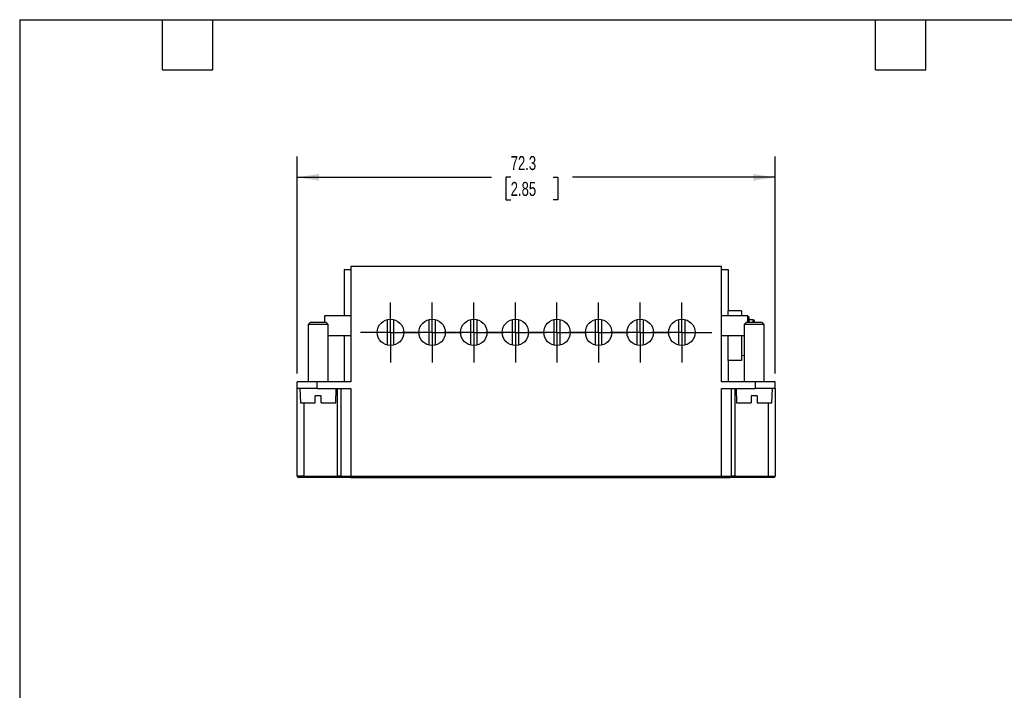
# Model space of a CAD drawing. Header units: millimetres. Extents: x 6 to 273, y 6 to 210.
# Tile 5 of 11: x 6 to 155, y 108 to 210. Entities that reach past the tile are written whole.
import ezdxf

# ---------------------------------------------------------------- set-up
doc = ezdxf.new("R2010")
doc.units = ezdxf.units.MM
doc.linetypes.add('SLD-Center', pattern=[19.05, 15.24, -1.27, 1.27, -1.27])
doc.linetypes.add('SLD-Solid', pattern=[0])
doc.layers.add('CENTER', color=40, linetype='SLD-Center')
doc.layers.add('DIMENSIONS', color=140, linetype='SLD-Solid', lineweight=25)
doc.layers.add('TEXT', color=140, linetype='SLD-Solid', lineweight=25)
doc.styles.add('SLDTEXTSTYLE0', font='TXT', dxfattribs={"width": 0.7})
doc.dimstyles.new('SLDDIMSTYLE3', dxfattribs={"dimtxt": 2.158008, "dimasz": 3.302, "dimexe": 0, "dimexo": 0.0625, "dimgap": 0.539502, "dimtad": 0, "dimtih": 1, "dimtoh": 1, "dimrnd": 1e-09, "dimzin": 12, "dimdsep": 46, "dimtxsty": 'SLDTEXTSTYLE0', "dimsah": 1, "dimcen": 0.09, "dimadec": 0, "dimazin": 3, "dimtfac": 1, "dimtofl": 0, "dimtmove": 0, "dimatfit": 3, "dimfxl": 0, "dimfrac": 2, "dimtolj": 1, "dimtzin": 12, "dimarcsym": 0})

# ---------------------------------------------------------------- blocks, each defined once
blk = doc.blocks.new('_D_6')
at = {"layer": 'DIMENSIONS'}
for p, q in [((48.37, 155.95), (48.37, 188.84)), ((120.67, 155.95), (120.67, 188.84)), ((48.37, 185.67), (77.74, 185.67)), ((80.66, 185.67), (79.93, 185.67)), ((79.93, 185.67), (79.93, 182.24)), ((87.07, 185.67), (87.8, 185.67)), ((87.8, 185.67), (87.8, 182.24)), ((120.67, 185.67), (90, 185.67)), ((79.93, 182.24), (80.66, 182.24)), ((87.8, 182.24), (87.07, 182.24))]:
    blk.add_line(p, q, dxfattribs=at)
for points in [[(48.37, 185.67), (51.67, 185.16), (51.67, 186.18)], [(120.67, 185.67), (117.37, 186.18), (117.37, 185.16)]]:
    blk.add_solid(points, dxfattribs=at)
at = {"layer": 'DIMENSIONS', "char_height": 2.117, "attachment_point": 1, "style": 'SLDTEXTSTYLE0'}
for s, insert in [('72.3', (80.66, 188.88)), ('2.85', (80.66, 184.97))]:
    blk.add_mtext(s, dxfattribs=dict(at, insert=insert))
blk = doc.blocks.new('SW_CENTERMARKSYMBOL_6')
at = {"layer": 'CENTER', "color": 0}
for p, q in [((0, 2.54), (0, 4.54)), ((0, 0), (0, 2.54)), ((-2.54, 0), (-4.54, 0)), ((0, 0), (-2.54, 0)), ((0, 0), (0, -2.54)), ((0, 0), (2.54, 0)), ((2.54, 0), (4.54, 0)), ((0, -2.54), (0, -4.54))]:
    blk.add_line(p, q, dxfattribs=at)
blk = doc.blocks.new('SW_CENTERMARKSYMBOL_7')
at = {"layer": 'CENTER', "color": 0}
for p, q in [((0, 2.54), (0, 4.54)), ((0, 0), (0, 2.54)), ((-2.54, 0), (-4.54, 0)), ((0, 0), (-2.54, 0)), ((0, 0), (0, -2.54)), ((0, 0), (2.54, 0)), ((2.54, 0), (4.54, 0)), ((0, -2.54), (0, -4.54))]:
    blk.add_line(p, q, dxfattribs=at)
blk = doc.blocks.new('SW_CENTERMARKSYMBOL_8')
at = {"layer": 'CENTER', "color": 0}
for p, q in [((0, 2.54), (0, 4.54)), ((0, 0), (0, 2.54)), ((-2.54, 0), (-4.54, 0)), ((0, 0), (-2.54, 0)), ((0, 0), (0, -2.54)), ((0, 0), (2.54, 0)), ((2.54, 0), (4.54, 0)), ((0, -2.54), (0, -4.54))]:
    blk.add_line(p, q, dxfattribs=at)
blk = doc.blocks.new('SW_CENTERMARKSYMBOL_9')
at = {"layer": 'CENTER', "color": 0}
for p, q in [((0, 2.54), (0, 4.54)), ((0, 0), (0, 2.54)), ((-2.54, 0), (-4.54, 0)), ((0, 0), (-2.54, 0)), ((0, 0), (0, -2.54)), ((0, 0), (2.54, 0)), ((2.54, 0), (4.54, 0)), ((0, -2.54), (0, -4.54))]:
    blk.add_line(p, q, dxfattribs=at)
blk = doc.blocks.new('SW_CENTERMARKSYMBOL_10')
at = {"layer": 'CENTER', "color": 0}
for p, q in [((0, 2.54), (0, 4.54)), ((0, 0), (0, 2.54)), ((-2.54, 0), (-4.54, 0)), ((0, 0), (-2.54, 0)), ((0, 0), (0, -2.54)), ((0, 0), (2.54, 0)), ((2.54, 0), (4.54, 0)), ((0, -2.54), (0, -4.54))]:
    blk.add_line(p, q, dxfattribs=at)
blk = doc.blocks.new('SW_CENTERMARKSYMBOL_11')
at = {"layer": 'CENTER', "color": 0}
for p, q in [((0, 2.54), (0, 4.54)), ((0, 0), (0, 2.54)), ((-2.54, 0), (-4.54, 0)), ((0, 0), (-2.54, 0)), ((0, 0), (0, -2.54)), ((0, 0), (2.54, 0)), ((2.54, 0), (4.54, 0)), ((0, -2.54), (0, -4.54))]:
    blk.add_line(p, q, dxfattribs=at)
blk = doc.blocks.new('SW_CENTERMARKSYMBOL_12')
at = {"layer": 'CENTER', "color": 0}
for p, q in [((0, 2.54), (0, 4.54)), ((0, 0), (0, 2.54)), ((-2.54, 0), (-4.54, 0)), ((0, 0), (-2.54, 0)), ((0, 0), (0, -2.54)), ((0, 0), (2.54, 0)), ((2.54, 0), (4.54, 0)), ((0, -2.54), (0, -4.54))]:
    blk.add_line(p, q, dxfattribs=at)
blk = doc.blocks.new('SW_CENTERMARKSYMBOL_13')
at = {"layer": 'CENTER', "color": 0}
for p, q in [((0, 2.54), (0, 4.54)), ((0, 0), (0, 2.54)), ((-2.54, 0), (-4.54, 0)), ((0, 0), (-2.54, 0)), ((0, 0), (0, -2.54)), ((0, 0), (2.54, 0)), ((2.54, 0), (4.54, 0)), ((0, -2.54), (0, -4.54))]:
    blk.add_line(p, q, dxfattribs=at)

msp = doc.modelspace()

# ---------------------------------------------------------------- linework, layer by layer
for p, q in [((55.47, 171.679), (56.47, 171.679)), ((55.47, 171.679), (55.47, 164.679)), ((56.47, 172.179), (56.47, 154.679)), ((112.57, 172.179), (56.47, 172.179)), ((112.57, 154.679), (112.57, 172.179)), ((112.57, 171.679), (113.57, 171.679)), ((113.57, 171.679), (113.57, 165.429)), ((115.57, 165.429), (113.57, 165.429)), ((113.57, 164.679), (113.57, 165.429)), ((115.57, 165.429), (115.57, 164.679)), ((56.47, 164.679), (52.47, 164.679)), ((52.47, 164.679), (52.47, 163.679)), ((62.02, 160.23), (62.02, 164.127)), ((62.92, 164.127), (62.92, 160.23)), ((68.32, 160.23), (68.32, 164.127)), ((69.22, 164.127), (69.22, 160.23)), ((74.62, 160.23), (74.62, 164.127)), ((75.52, 164.127), (75.52, 160.23)), ((80.92, 160.23), (80.92, 164.127)), ((81.82, 164.127), (81.82, 160.23)), ((87.22, 160.23), (87.22, 164.127)), ((88.12, 164.127), (88.12, 160.23)), ((93.52, 160.23), (93.52, 164.127)), ((94.42, 164.127), (94.42, 160.23)), ((99.82, 160.23), (99.82, 164.127)), ((100.72, 164.127), (100.72, 160.23)), ((106.12, 160.23), (106.12, 164.127)), ((107.02, 164.127), (107.02, 160.23)), ((116.57, 164.679), (112.57, 164.679)), ((116.57, 163.679), (116.57, 164.679)), ((116.588, 164.59), (116.57, 164.591)), ((116.588, 163.679), (116.588, 164.59)), ((117.37, 164.079), (116.77, 164.079)), ((117.37, 163.679), (117.37, 164.079)), ((50.32, 163.679), (50.02, 163.379)), ((50.02, 163.379), (50.02, 154.679)), ((53.02, 163.379), (50.02, 163.379)), ((52.72, 163.679), (50.32, 163.679)), ((53.02, 163.379), (52.72, 163.679)), ((53.02, 154.679), (53.02, 163.379)), ((116.32, 163.679), (116.02, 163.379)), ((116.02, 163.379), (116.02, 154.679)), ((119.02, 163.379), (116.02, 163.379)), ((118.72, 163.679), (116.32, 163.679)), ((119.02, 163.379), (118.72, 163.679)), ((119.02, 154.679), (119.02, 163.379)), ((53.02, 161.679), (56.47, 161.679)), ((55.47, 161.679), (55.47, 154.679)), ((112.57, 161.679), (116.02, 161.679)), ((113.57, 157.929), (113.57, 161.679)), ((115.57, 161.679), (115.57, 157.929)), ((115.57, 158.679), (116.02, 158.718)), ((115.57, 157.929), (113.57, 157.929)), ((113.57, 157.929), (113.57, 154.679)), ((48.37, 153.679), (48.37, 154.679)), ((51.37, 154.679), (48.37, 154.679)), ((51.37, 153.679), (48.37, 153.679)), ((48.37, 140.379), (48.37, 153.679)), ((48.77, 153.679), (48.847, 151.479)), ((51.37, 153.679), (51.37, 154.679)), ((56.47, 154.679), (51.37, 154.679)), ((51.37, 153.679), (56.47, 153.679)), ((54.193, 151.479), (54.27, 153.679)), ((54.47, 140.379), (54.47, 153.679)), ((54.97, 153.679), (54.97, 140.379)), ((56.47, 153.679), (56.47, 140.379)), ((117.67, 154.679), (112.57, 154.679)), ((112.57, 153.679), (117.67, 153.679)), ((112.57, 140.379), (112.57, 153.679)), ((114.07, 140.379), (114.07, 153.679)), ((114.57, 153.679), (114.57, 140.379)), ((114.77, 153.679), (114.847, 151.479)), ((117.67, 154.679), (117.67, 153.679)), ((120.67, 154.679), (117.67, 154.679)), ((120.67, 153.679), (117.67, 153.679)), ((120.193, 151.479), (120.27, 153.679)), ((120.67, 153.679), (120.67, 154.679)), ((120.67, 153.679), (120.67, 140.379)), ((51.97, 152.579), (51.07, 152.579)), ((51.07, 151.479), (51.07, 152.579)), ((51.97, 151.479), (51.97, 152.579)), ((117.07, 152.579), (117.07, 151.479)), ((117.97, 152.579), (117.07, 152.579)), ((117.97, 152.579), (117.97, 151.479)), ((48.847, 151.479), (51.07, 151.479)), ((49.37, 151.479), (49.37, 140.379)), ((51.97, 151.479), (54.193, 151.479)), ((114.847, 151.479), (117.07, 151.479)), ((117.97, 151.479), (120.193, 151.479)), ((119.67, 140.379), (119.67, 151.479)), ((49.37, 140.379), (48.37, 140.379)), ((49.37, 140.179), (49.37, 140.379)), ((49.37, 140.379), (54.47, 140.379)), ((54.47, 140.179), (49.37, 140.179)), ((54.47, 140.179), (54.47, 140.379)), ((54.97, 140.379), (54.47, 140.379)), ((54.97, 140.379), (56.47, 140.379)), ((56.47, 140.179), (56.47, 140.379)), ((56.47, 140.379), (112.57, 140.379)), ((56.47, 140.179), (112.57, 140.179)), ((112.57, 140.379), (114.07, 140.379)), ((112.57, 140.179), (112.57, 140.379)), ((114.57, 140.379), (114.07, 140.379)), ((114.57, 140.379), (114.57, 140.179)), ((114.57, 140.379), (119.67, 140.379)), ((119.67, 140.179), (114.57, 140.179)), ((119.67, 140.379), (120.67, 140.379)), ((119.67, 140.179), (119.67, 140.379))]:
    msp.add_line(p, q)
for centre in [(62.47, 162.179), (68.77, 162.179), (75.07, 162.179), (81.37, 162.179), (87.67, 162.179), (93.97, 162.179), (100.27, 162.179), (106.57, 162.179)]:
    msp.add_circle(centre, 2)
for centre, start, end in [((116.57, 164.39), 0, 85), ((117.37, 163.879), 0, 90), ((48.57, 140.379), 180, 270), ((55.17, 140.379), 180, 270), ((113.87, 140.379), 270, 0), ((120.47, 140.379), 270, 0)]:
    msp.add_arc(centre, 0.2, start, end)
for points, knots in [([(116.77, 163.679), (116.77, 163.702), (116.77, 163.844), (116.77, 164.041), (116.77, 164.245), (116.77, 164.368), (116.77, 164.383), (116.77, 164.39)], [0, 0, 0, 0, 0.049517, 0.2947997, 0.5398237, 0.7700429, 1, 1, 1, 1]), ([(117.57, 163.679), (117.57, 163.707), (117.57, 163.787), (117.57, 163.86), (117.57, 163.872), (117.57, 163.879)], [0, 0, 0, 0, 0.2144073, 0.6074799, 1, 1, 1, 1]), ([(49.37, 140.179), (49.345, 140.179), (49.295, 140.179), (49.22, 140.179), (49.147, 140.179), (49.048, 140.179), (48.928, 140.179), (48.801, 140.179), (48.696, 140.179), (48.624, 140.179), (48.578, 140.179), (48.573, 140.179), (48.57, 140.179)], [0, 0, 0, 0, 0.060243, 0.1199994, 0.1798082, 0.2402069, 0.3699548, 0.5001294, 0.6298775, 0.7600523, 0.8799221, 1, 1, 1, 1]), ([(55.17, 140.179), (55.169, 140.179), (55.167, 140.179), (55.15, 140.179), (55.117, 140.179), (55.06, 140.179), (54.969, 140.179), (54.857, 140.179), (54.733, 140.179), (54.602, 140.179), (54.514, 140.179), (54.47, 140.179)], [0, 0, 0, 0, 0.0801585, 0.159784, 0.2401538, 0.3698801, 0.5000943, 0.6298208, 0.7600352, 0.8798987, 1, 1, 1, 1]), ([(56.47, 140.179), (56.437, 140.179), (56.372, 140.179), (56.275, 140.179), (56.179, 140.179), (56.084, 140.179), (55.939, 140.179), (55.751, 140.179), (55.545, 140.179), (55.376, 140.179), (55.269, 140.179), (55.208, 140.179), (55.176, 140.179), (55.172, 140.179), (55.17, 140.179)], [0, 0, 0, 0, 0.0482718, 0.0961507, 0.1439117, 0.1918317, 0.2401852, 0.3699851, 0.5000477, 0.6298477, 0.7599104, 0.8400977, 0.9196993, 1, 1, 1, 1]), ([(112.57, 140.179), (112.915, 140.179), (113.246, 140.179), (113.733, 140.179), (113.87, 140.179), (113.87, 140.179)], [0, 0, 0, 0, 0.5, 0.5, 1, 1, 1, 1]), ([(114.57, 140.179), (114.541, 140.179), (114.482, 140.179), (114.396, 140.179), (114.295, 140.179), (114.183, 140.179), (114.072, 140.179), (113.981, 140.179), (113.917, 140.179), (113.877, 140.179), (113.872, 140.179), (113.87, 140.179)], [0, 0, 0, 0, 0.0801585, 0.159784, 0.2401538, 0.3698801, 0.5000943, 0.6298208, 0.7600352, 0.8798987, 1, 1, 1, 1]), ([(120.47, 140.179), (120.469, 140.179), (120.468, 140.179), (120.457, 140.179), (120.44, 140.179), (120.406, 140.179), (120.344, 140.179), (120.24, 140.179), (120.113, 140.179), (119.97, 140.179), (119.821, 140.179), (119.72, 140.179), (119.67, 140.179)], [0, 0, 0, 0, 0.060243, 0.1199994, 0.1798082, 0.2402069, 0.3699548, 0.5001294, 0.6298775, 0.7600523, 0.8799221, 1, 1, 1, 1])]:
    msp.add_open_spline(points, degree=3, knots=knots)
at = {"layer": 'TEXT'}
for p, q in [((6.35, 209.55), (273.05, 209.55)), ((6.35, 209.55), (6.35, 6.35)), ((27.94, 201.93), (27.94, 209.55)), ((35.56, 201.93), (35.56, 209.55)), ((135.89, 201.93), (135.89, 209.55)), ((143.51, 201.93), (143.51, 209.55)), ((27.94, 201.93), (35.56, 201.93)), ((135.89, 201.93), (143.51, 201.93))]:
    msp.add_line(p, q, dxfattribs=at)

# ---------------------------------------------------------------- block references
at = {"layer": 'CENTER'}
for name, p in [('SW_CENTERMARKSYMBOL_6', (62.47, 162.179)), ('SW_CENTERMARKSYMBOL_7', (68.77, 162.179)), ('SW_CENTERMARKSYMBOL_8', (75.07, 162.179)), ('SW_CENTERMARKSYMBOL_9', (81.37, 162.179)), ('SW_CENTERMARKSYMBOL_10', (87.67, 162.179)), ('SW_CENTERMARKSYMBOL_11', (93.97, 162.179)), ('SW_CENTERMARKSYMBOL_12', (100.27, 162.179)), ('SW_CENTERMARKSYMBOL_13', (106.57, 162.179))]:
    msp.add_blockref(name, p, dxfattribs=at)

# ---------------------------------------------------------------- dimensions: what is measured, and where the dimension line sits
at = {"layer": 'DIMENSIONS'}
dim = msp.add_linear_dim(base=(48.37, 185.669), p1=(120.67, 154.679), p2=(48.37, 154.679), dimstyle='SLDDIMSTYLE3', dxfattribs=at)
dim.commit()
dim.dimension.update_dxf_attribs({"geometry": '_D_6', "text_midpoint": (83.865, 185.669), "dimtype": 160})

doc.saveas('drawing.dxf')
